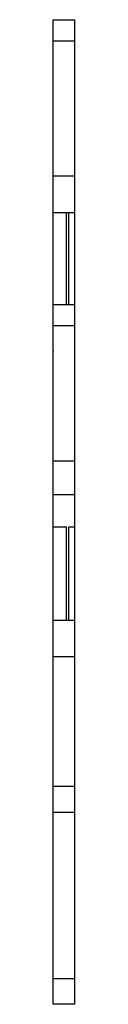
# Model space of a CAD drawing. Extents: x 0 to 2.2, y -66 to 33.5.
import ezdxf

# ---------------------------------------------------------------- set-up
doc = ezdxf.new("R2010")
doc.units = 0
doc.linetypes.add('CENTER', pattern=[5.239474, 3.274671, -0.654934, 0.654934, -0.654934])
doc.layers.get('0').update_dxf_attribs({"linetype": 'CONTINUOUS'})
doc.layers.add('1', color=7, linetype='CONTINUOUS')

msp = doc.modelspace()

# ---------------------------------------------------------------- linework, layer by layer
at = {"color": 7}
for p, q in [((0, 33.52), (2.2, 33.52)), ((0, 31.391), (2.2, 31.391)), ((2.2, 17.688), (0, 17.688)), ((1.35, 4.72), (1.35, 13.988)), ((1.6, 4.72), (1.6, 13.988)), ((0, 4.72), (2.2, 4.72)), ((0, 2.591), (2.2, 2.591)), ((2.2, -11.114), (0, -11.114)), ((2.2, -14.532), (0, -14.532)), ((0, -17.762), (1.35, -17.762)), ((1.35, -27.199), (1.35, -17.762)), ((1.6, -27.199), (1.6, -17.762)), ((1.6, -17.762), (2.2, -17.762)), ((2.2, -30.898), (0, -30.898)), ((2.2, -44.018), (0, -44.018)), ((2.2, -46.63), (0, -46.63)), ((0, -63.418), (2.2, -63.418)), ((2.2, -66.03), (0, -66.03))]:
    msp.add_line(p, q, dxfattribs=at)
at = {"layer": '1', "color": 7}
for p, q in [((0, 0), (0, 33.52)), ((2.2, -66.03), (2.2, 33.52)), ((2.2, 13.988), (0, 13.988)), ((0, -66.03), (0, 0)), ((0, -27.199), (2.2, -27.199))]:
    msp.add_line(p, q, dxfattribs=at)
at = {"layer": '1', "color": 7, "linetype": 'CENTER'}
msp.add_point((0, 0), dxfattribs=at)

doc.saveas('drawing.dxf')
